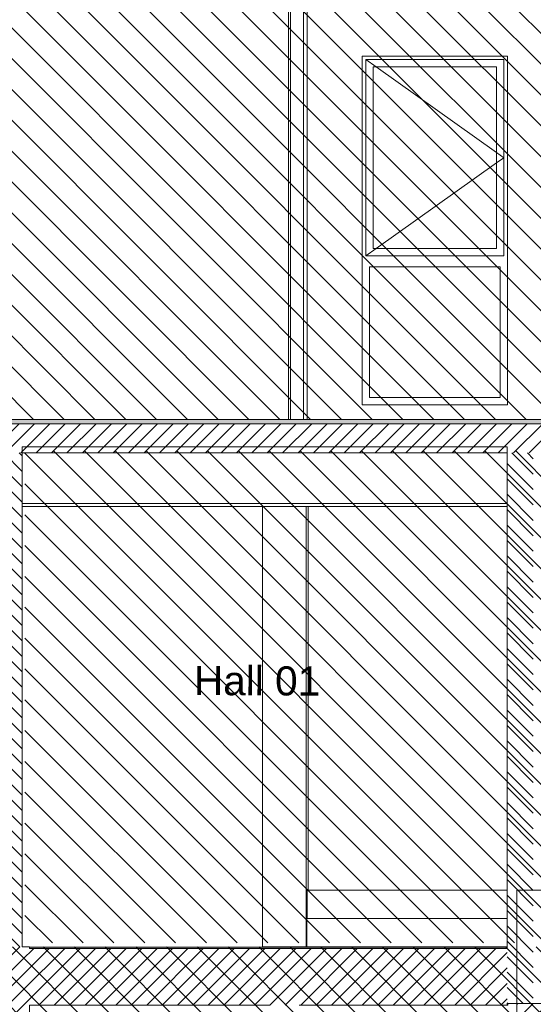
# Model space of a CAD drawing. Header units: millimetres. Extents: x 17009 to 157603, y -19950 to 21829.
# Tile 188 of 208: x 70320 to 73857, y -395 to 6380. Entities that reach past the tile are written whole.
import ezdxf

# ---------------------------------------------------------------- set-up
doc = ezdxf.new("R2010")
doc.units = ezdxf.units.MM
doc.header["$MEASUREMENT"] = 0
for name, color, linetype in [('01-STR_Dalles.ARCHI', 7, 'Continuous'), ('01-STR_Escaliers et ascenseurs.ARCHI', 7, 'Continuous'), ('01-STR_Murs.ARCHI', 7, 'Continuous'), ('04-SOE_Faux Plafond.ARCHI', 7, 'Continuous'), ('04-SOE_Revetement de sol.ARCHI', 7, 'Continuous'), ('05-INF _ ANNOTATIONS.ARCHI', 7, 'Continuous'), ('Fenêtres Archicad', 7, 'Continuous'), ('L2', 7, 'Continuous')]:
    doc.layers.add(name, color=color, linetype=linetype)
doc.styles.add('STYLE_GENERE_1', font='arial.ttf')
pattern_1 = [(315, (0, 0), (53.03301, 53.03301), [])]
pattern_2 = [(45, (0, 0), (-53.03301, 53.03301), [])]

# ---------------------------------------------------------------- blocks, each defined once
blk = doc.blocks.new('Élément de coupe_4_1')
at = {"layer": '01-STR_Murs.ARCHI', "linetype": 'Continuous', "lineweight": 0, "true_color": 0x000000}
h = blk.add_hatch(dxfattribs=at)
h.set_pattern_fill('Hachure_simple_0001', color=18, style=0, pattern_type=2)
h.set_pattern_definition(pattern_1)
h.paths.add_polyline_path([(70337.8, 3400), (69697.9, 3400), (69697.9, 0), (69878, 0), (69878, -390), (70187.7, -390), (70187.7, 0), (70337.8, 0)])
at = {"layer": '01-STR_Murs.ARCHI', "color": 7, "linetype": 'Continuous', "lineweight": 5}
for p, q in [((69697.9, 3400), (69697.9, 370)), ((70337.8, 3030), (70337.8, 0)), ((69697.9, 10), (69697.9, 0)), ((69878, 0), (69697.9, 0)), ((69878, 0), (69878, -390)), ((70187.7, -390), (69878, -390))]:
    blk.add_line(p, q, dxfattribs=at)
blk = doc.blocks.new('Élément de coupe_8_1')
at = {"layer": '01-STR_Murs.ARCHI', "linetype": 'Continuous', "lineweight": 0, "true_color": 0x000000}
h = blk.add_hatch(dxfattribs=at)
h.set_pattern_fill('Hachure_simple_0001', color=18, style=0, pattern_type=2)
h.set_pattern_definition(pattern_1)
h.paths.add_polyline_path([(73677.2, 3400), (73677.2, -390), (73857.2, -390), (73857.2, 3400)])
at = {"layer": '01-STR_Murs.ARCHI', "color": 7, "linetype": 'Continuous', "lineweight": 5}
for p, q in [((73677.2, 3030), (73677.2, -1.4)), ((73677.2, -1.4), (73677.2, -10))]:
    blk.add_line(p, q, dxfattribs=at)
at = {"layer": '01-STR_Murs.ARCHI', "color": 7, "linetype": 'Continuous', "lineweight": 5, "flags": 128}
blk.add_lwpolyline([(73977.2, -390), (73957.2, -390), (73857.2, -390), (73677.2, -390)], dxfattribs=at)
blk = doc.blocks.new('Élément de coupe_14_1')
at = {"layer": '01-STR_Dalles.ARCHI', "linetype": 'Continuous', "lineweight": 0, "true_color": 0xbebebe}
blk.add_hatch(color=9, dxfattribs=at).paths.add_polyline_path([(30432.5, 3600), (77255.2, 3600), (77255.2, 3630), (30432.5, 3630)])
at = {"layer": '01-STR_Dalles.ARCHI', "linetype": 'Continuous', "lineweight": 0, "true_color": 0x000000}
h = blk.add_hatch(dxfattribs=at)
h.set_pattern_fill('Hachure_simple_0001', color=18, style=0, pattern_type=2)
h.set_pattern_definition(pattern_2)
h.paths.add_polyline_path([(30432.5, 3400), (75678.5, 3400), (75678.5, 3440), (77105.1, 3440), (77105.1, 3400), (77255.2, 3400), (77255.2, 3600), (30432.5, 3600)])
at = {"layer": '01-STR_Dalles.ARCHI', "color": 7, "linetype": 'Continuous', "lineweight": 5}
for p, q in [((77255.2, 3600), (30432.5, 3600)), ((77105.1, 3630), (47440.1, 3630)), ((73677.2, 3400), (70337.8, 3400))]:
    blk.add_line(p, q, dxfattribs=at)
blk = doc.blocks.new('Élément de coupe_83_1')
at = {"layer": '01-STR_Dalles.ARCHI', "linetype": 'Continuous', "lineweight": 0, "true_color": 0x000000}
h = blk.add_hatch(dxfattribs=at)
h.set_pattern_fill('Hachure_simple_0001', color=18, style=0, pattern_type=2)
h.set_pattern_definition(pattern_2)
h.paths.add_polyline_path([(70337.9, -400), (73677.2, -400), (73677.2, -10), (70337.9, -10)])
at = {"layer": '01-STR_Dalles.ARCHI', "color": 7, "linetype": 'Continuous', "lineweight": 5}
for p, q in [((73677.2, -10), (70387.7, -10)), ((72044.6, -400), (70387.7, -400)), ((73677.2, -400), (72244.6, -400)), ((73677.2, -390), (73677.2, -400)), ((73677.2, -400), (73681.6, -400)), ((73681.6, -400), (73681.6, -390))]:
    blk.add_line(p, q, dxfattribs=at)
blk = doc.blocks.new('Élément de coupe_117_1')
at = {"layer": '01-STR_Escaliers et ascenseurs.ARCHI', "color": 7, "linetype": 'Continuous', "lineweight": 5}
for p, q in [((72172, 3630), (72172, 6690)), ((72185.8, 3630), (72185.8, 6690)), ((72172, -1.4), (72172, 0)), ((72185.8, -1.4), (72185.8, 0))]:
    blk.add_line(p, q, dxfattribs=at)
blk = doc.blocks.new('Élément de coupe_127_1')
at = {"layer": '01-STR_Murs.ARCHI', "color": 7, "linetype": 'Continuous', "lineweight": 5}
for p, q in [((71992.3, 0), (71992.3, 3030)), ((72292.3, 3030), (72292.3, 0)), ((72306.4, 3030), (72306.4, 390)), ((72293.5, 10), (72293.5, 370)), ((72172.3, 0), (71992.3, 0)), ((72292.3, 0), (72172.3, 0)), ((72292.3, 0), (72298.5, 0))]:
    blk.add_line(p, q, dxfattribs=at)
blk = doc.blocks.new('Élément de coupe_218_1')
at = {"layer": 'Fenêtres Archicad', "color": 7, "linetype": 'Continuous', "lineweight": 5}
for p, q in [((72679.1, 6080), (72679.1, 6130)), ((72679.1, 6130), (73679.1, 6130)), ((72704.1, 6055), (72704.1, 6105)), ((72704.1, 6105), (73654.1, 6105)), ((72704.1, 6105), (72774.5, 6055)), ((73654.1, 6105), (73654.1, 6055)), ((73679.1, 6130), (73679.1, 6080)), ((72679.1, 3780), (72679.1, 6080)), ((72704.1, 4805), (72704.1, 6055)), ((72754.1, 6055), (72754.1, 4805)), ((73604.1, 6055), (72754.1, 6055)), ((72774.5, 6055), (73604.1, 5465.5)), ((73604.1, 4805), (73604.1, 6055)), ((73654.1, 6055), (73654.1, 4805)), ((73679.1, 6080), (73679.1, 3780)), ((73604.1, 5465.5), (73654.1, 5430)), ((73604.1, 5394.5), (73654.1, 5430)), ((72774.5, 4805), (73604.1, 5394.5)), ((72704.1, 4755), (72704.1, 4805)), ((72704.1, 4755), (72774.5, 4805)), ((73654.1, 4755), (72704.1, 4755)), ((72754.1, 4805), (73604.1, 4805)), ((73654.1, 4805), (73654.1, 4755)), ((72729.1, 4680), (72729.1, 3780)), ((73629.1, 4680), (72729.1, 4680)), ((73629.1, 3780), (73629.1, 4680)), ((72679.1, 3730), (72679.1, 3780)), ((73679.1, 3730), (72679.1, 3730)), ((72729.1, 3780), (73629.1, 3780)), ((73679.1, 3780), (73679.1, 3730))]:
    blk.add_line(p, q, dxfattribs=at)
blk = doc.blocks.new('Élément de coupe_300_1')
at = {"layer": '01-STR_Escaliers et ascenseurs.ARCHI', "color": 7, "linetype": 'Continuous', "lineweight": 5}
for p, q in [((72300, 390), (72300, 195)), ((72300, 390), (73677.2, 390)), ((72298.5, 0), (72298.5, 195)), ((72298.5, 195), (73677.2, 195)), ((72298.5, 0), (73677.2, 0))]:
    blk.add_line(p, q, dxfattribs=at)
blk = doc.blocks.new('Élément de coupe_301_1')
at = {"layer": '01-STR_Murs.ARCHI', "color": 7, "linetype": 'Continuous', "lineweight": 5}
for p, q in [((72299.4, 6919), (72299.4, 6918.6)), ((72299.4, 6690), (72299.4, 3630))]:
    blk.add_line(p, q, dxfattribs=at)
blk = doc.blocks.new('Élément de coupe_302_1')
at = {"layer": '01-STR_Murs.ARCHI', "color": 7, "linetype": 'Continuous', "lineweight": 5}
for p, q in [((72275.1, 6930), (72275.1, 6918.6)), ((72299.3, 6918.6), (72299.3, 6919)), ((72275.1, 6690), (72275.1, 3630))]:
    blk.add_line(p, q, dxfattribs=at)
blk = doc.blocks.new('Élément de coupe_452_1')
at = {"layer": '01-STR_Murs.ARCHI', "linetype": 'Continuous', "lineweight": 0, "true_color": 0x000000}
h = blk.add_hatch(dxfattribs=at)
h.set_pattern_fill('Hachure_simple_0001', color=18, style=0, pattern_type=2)
h.set_pattern_definition(pattern_2)
h.paths.add_polyline_path([(70187.7, 0), (70187.7, -2797.7), (70200.7, -2797.7), (70200.7, -2800), (70387.7, -2800), (70387.7, -400), (70337.9, -400), (70337.9, -10), (70387.7, -10), (70387.7, 0)])
at = {"layer": '01-STR_Murs.ARCHI', "color": 7, "linetype": 'Continuous', "lineweight": 5}
for p, q in [((70387.7, 0), (70337.8, 0)), ((70387.7, 0), (70387.7, -1.4)), ((70387.7, -1.4), (70387.7, -10)), ((70187.7, -390), (70187.7, -2800)), ((70387.7, -400), (70387.7, -2800))]:
    blk.add_line(p, q, dxfattribs=at)
blk = doc.blocks.new('Élément de coupe_453_1')
at = {"layer": '01-STR_Murs.ARCHI', "color": 7, "linetype": 'Continuous', "lineweight": 5}
blk.add_line((72244.6, 0), (72244.6, -1.4), dxfattribs=at)
blk = doc.blocks.new('Élément de coupe_454_1')
at = {"layer": '01-STR_Murs.ARCHI', "linetype": 'Continuous', "lineweight": 0, "true_color": 0x000000}
h = blk.add_hatch(dxfattribs=at)
h.set_pattern_fill('Hachure_simple_0001', color=18, style=0, pattern_type=2)
h.set_pattern_definition(pattern_2)
h.paths.add_polyline_path([(73743.8, -2800), (73943.8, -2800), (73943.8, -390), (73857.2, -390), (73743.8, -390)])
at = {"layer": '01-STR_Murs.ARCHI', "color": 7, "linetype": 'Continuous', "lineweight": 5}
for p, q in [((73743.8, 390), (73743.8, -2800)), ((73943.8, 390), (73743.8, 390)), ((73943.8, 390), (73943.8, 370)), ((73943.8, 10), (73943.8, -2800))]:
    blk.add_line(p, q, dxfattribs=at)
blk = doc.blocks.new('Élément de coupe_469_1')
at = {"layer": '01-STR_Dalles.ARCHI', "color": 7, "linetype": 'Continuous', "lineweight": 5}
blk.add_line((72293.5, 10), (72298.5, 10), dxfattribs=at)
blk = doc.blocks.new('Élément de coupe_489_1')
at = {"layer": '04-SOE_Faux Plafond.ARCHI', "color": 7, "linetype": 'Continuous', "lineweight": 5}
for p, q in [((70337.7, 3440), (70337.7, 3410)), ((73677.2, 3440), (70337.7, 3440)), ((70337.8, 3410), (70337.7, 3410)), ((70337.8, 3410), (70337.8, 3400)), ((73677.2, 3440), (73677.2, 3400)), ((73677.2, 3050), (70337.8, 3050)), ((73677.2, 3030), (70337.8, 3030))]:
    blk.add_line(p, q, dxfattribs=at)
at = {"layer": '04-SOE_Faux Plafond.ARCHI', "color": 7, "linetype": 'Continuous', "lineweight": 5, "flags": 128}
for points in [[(70337.8, 3400), (70337.8, 3050), (70337.8, 3030)], [(73677.2, 3400), (73677.2, 3050), (73677.2, 3030)]]:
    blk.add_lwpolyline(points, dxfattribs=at)
blk = doc.blocks.new('Élément de coupe_1130_1')
at = {"layer": '04-SOE_Revetement de sol.ARCHI', "linetype": 'Continuous', "lineweight": 0, "true_color": 0x3f3f3f}
blk.add_hatch(color=250, dxfattribs=at).paths.add_polyline_path([(70387.7, -10), (73677.2, -10), (73677.2, -1.4), (70387.7, -1.4)])
at = {"layer": '04-SOE_Revetement de sol.ARCHI', "color": 7, "linetype": 'Continuous', "lineweight": 5}
blk.add_line((73677.2, -1.4), (70387.7, -1.4), dxfattribs=at)
blk = doc.blocks.new('Élément de coupe_1131_1')
at = {"layer": '04-SOE_Revetement de sol.ARCHI', "linetype": 'Continuous', "lineweight": 0, "true_color": 0x3f3f3f}
blk.add_hatch(color=250, dxfattribs=at).paths.add_polyline_path([(77105.1, 370), (77105.1, 390), (75678.5, 390), (75678.5, 370)])
at = {"layer": '04-SOE_Revetement de sol.ARCHI', "color": 7, "linetype": 'Continuous', "lineweight": 5}
for p, q in [((72292.6, 390), (72300, 390)), ((72292.6, 370), (72292.6, 390)), ((72292.6, 370), (72300, 370)), ((75655.7, 390), (75655.7, 370)), ((75678.5, 390), (75678.5, 370)), ((77105.1, 390), (75678.5, 390))]:
    blk.add_line(p, q, dxfattribs=at)

msp = doc.modelspace()

# ---------------------------------------------------------------- hatches: boundary and pattern name
at = {"layer": 'L2', "linetype": 'Continuous', "lineweight": 5}
h = msp.add_hatch(dxfattribs=at)
h.set_pattern_fill('Diagonales_0001', color=252, style=0, pattern_type=2)
h.set_pattern_definition([(135, (53828.82, 5153.69), (106.066, 106.066), [])])
h.paths.add_polyline_path([(30532.521, 6677.379), (77125.117, 6677.379), (77125.117, 3630), (30532.521, 3630)])
h = msp.add_hatch(dxfattribs=at)
h.set_pattern_fill('Diagonales_0001', color=252, style=0, pattern_type=2)
h.set_pattern_definition([(135, (73762.91, 1900), (106.066, 106.066), [])])
h.paths.add_polyline_path([(77169.395, 26.973), (70356.421, 26.973), (70356.421, 3410), (77169.395, 3410)])
h = msp.add_hatch(dxfattribs=at)
h.set_pattern_fill('Diagonales_0001', color=252, style=0, pattern_type=2)
h.set_pattern_definition([(135, (53851.3, -1400), (106.066, 106.066), [])])
h.paths.add_polyline_path([(30843.51, -2800), (76859.095, -2800), (76859.095, 0), (30843.51, 0)])

# ---------------------------------------------------------------- block references
at = {"layer": '01-STR_Dalles.ARCHI', "lineweight": 0}
for name in ['Élément de coupe_14_1', 'Élément de coupe_469_1', 'Élément de coupe_83_1']:
    msp.add_blockref(name, (0, 0), dxfattribs=at)
at = {"layer": '01-STR_Escaliers et ascenseurs.ARCHI', "lineweight": 0}
for name in ['Élément de coupe_117_1', 'Élément de coupe_300_1']:
    msp.add_blockref(name, (0, 0), dxfattribs=at)
at = {"layer": '01-STR_Murs.ARCHI', "lineweight": 0}
for name in ['Élément de coupe_302_1', 'Élément de coupe_301_1', 'Élément de coupe_4_1', 'Élément de coupe_8_1', 'Élément de coupe_127_1', 'Élément de coupe_454_1', 'Élément de coupe_452_1', 'Élément de coupe_453_1']:
    msp.add_blockref(name, (0, 0), dxfattribs=at)
at = {"layer": '04-SOE_Faux Plafond.ARCHI', "lineweight": 0}
msp.add_blockref('Élément de coupe_489_1', (0, 0), dxfattribs=at)
at = {"layer": '04-SOE_Revetement de sol.ARCHI', "lineweight": 0}
for name in ['Élément de coupe_1131_1', 'Élément de coupe_1130_1']:
    msp.add_blockref(name, (0, 0), dxfattribs=at)
at = {"layer": 'Fenêtres Archicad', "lineweight": 0}
msp.add_blockref('Élément de coupe_218_1', (0, 0), dxfattribs=at)

# ---------------------------------------------------------------- texts
at = {"layer": '05-INF _ ANNOTATIONS.ARCHI', "color": 7, "linetype": 'Continuous', "lineweight": 5, "insert": (71520.004, 1831.654), "char_height": 200, "attachment_point": 4, "rotation": 359.7451134, "style": 'STYLE_GENERE_1'}
msp.add_mtext('\\A1;{\\pql;\\fArial|b0|i0|c0|p0;\\W1.000000;Hall 01}', dxfattribs=at)

doc.saveas('drawing.dxf')
